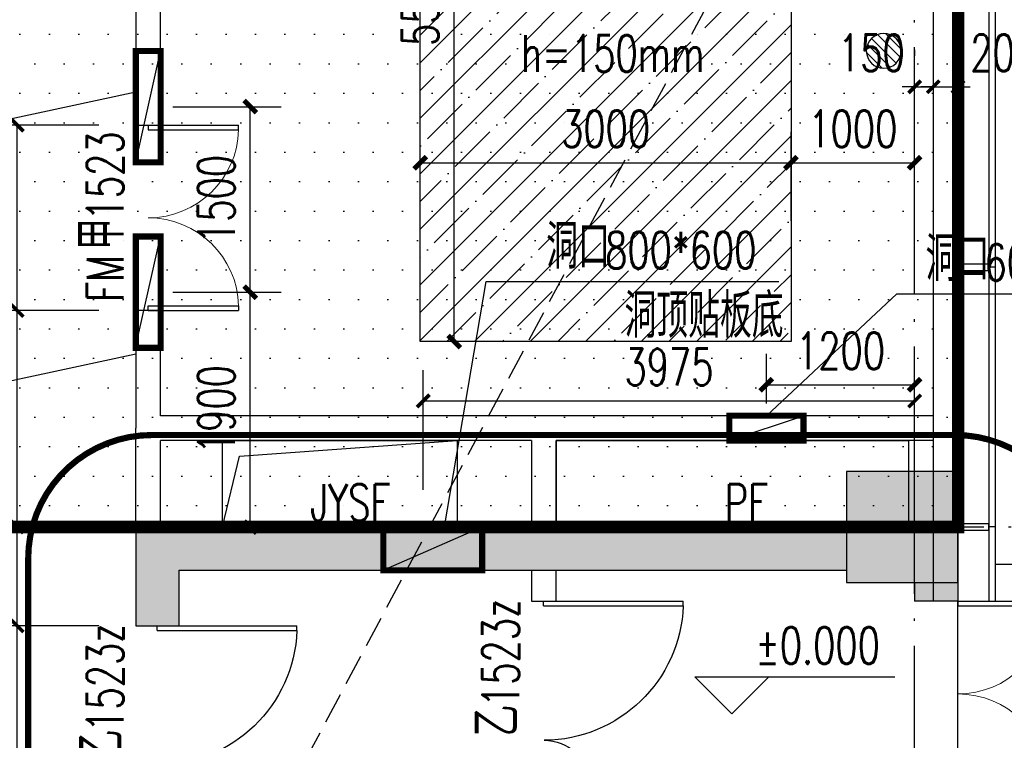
# Model space of a CAD drawing. Extents: x 797781 to 1255204, y 21234 to 1024248.
# Tile 218 of 256: x 981668 to 989633, y 194554 to 200382. Entities that reach past the tile are written whole.
import ezdxf

# ---------------------------------------------------------------- set-up
doc = ezdxf.new("R2010")
doc.units = 0
doc.header["$LTSCALE"] = 1000
doc.header["$MEASUREMENT"] = 0
for name, pattern in [('230303生产综合楼-平面图_t8$0$__DASH', [0.35, 0.25, -0.1]), ('230303生产综合楼-平面图_t8$0$DASH', [0.35, 0.25, -0.1]), ('230303生产综合楼-平面图_t8$0$DOTE', [2.42, 2, -0.2, 0.02, -0.2]), ('DASH', [0.35, 0.25, -0.1])]:
    doc.linetypes.add(name, pattern=pattern)
for name, color, linetype in [('230303生产综合楼-平面图_t8$0$3T_WOOD', 21, 'Continuous'), ('230303生产综合楼-平面图_t8$0$COLUMN', 40, 'Continuous'), ('230303生产综合楼-平面图_t8$0$CURTWALL', 4, 'Continuous'), ('230303生产综合楼-平面图_t8$0$DIM_ELEV', 3, 'Continuous'), ('230303生产综合楼-平面图_t8$0$DIM_LEAD', 3, 'Continuous'), ('230303生产综合楼-平面图_t8$0$DOOR_FIRE', 4, 'Continuous'), ('230303生产综合楼-平面图_t8$0$DOOR_FIRE_TEXT', 7, 'Continuous'), ('230303生产综合楼-平面图_t8$0$DOTE', 1, '230303生产综合楼-平面图_t8$0$DOTE'), ('230303生产综合楼-平面图_t8$0$PUB_DIM', 3, 'Continuous'), ('230303生产综合楼-平面图_t8$0$PUB_HATCH', 8, 'Continuous'), ('230303生产综合楼-平面图_t8$0$PUB_TEXT', 7, 'Continuous'), ('230303生产综合楼-平面图_t8$0$STAIR', 2, 'Continuous'), ('230303生产综合楼-平面图_t8$0$WALL', 40, 'Continuous'), ('230303生产综合楼-平面图_t8$0$WINDOW', 4, 'Continuous'), ('230303生产综合楼-平面图_t8$0$条件', 7, 'Continuous'), ('230303生产综合楼-平面图_t8$0$板洞', 6, 'Continuous'), ('230303生产综合楼-平面图_t8$0$通风', 7, 'Continuous'), ('A-暖通提建筑洞口', 1, 'Continuous'), ('DIM_LEAD', 3, 'Continuous'), ('DUCT-新风设备标注', 3, 'Continuous'), ('PUB_DIM', 3, 'Continuous'), ('PUB_HATCH', 8, 'Continuous'), ('PUB_TEXT', 7, 'Continuous')]:
    doc.layers.add(name, color=color, linetype=linetype)
doc.styles.add('230303生产综合楼-平面图_t8$0$_TCH_DIM', font='SIMPLEX', dxfattribs={"bigfont": 'GBCBIG'})
doc.styles.add('230303生产综合楼-平面图_T8$0$_TCH_DIM_T3', font='SIMPLEX', dxfattribs={"width": 0.705882, "bigfont": 'GBCBIG'})
doc.styles.add('230303生产综合楼-平面图_t8$0$_TCH_WINDOW', font='SIMPLEX', dxfattribs={"height": 3.5, "bigfont": 'GBCBIG'})
doc.styles.add('_TCH_DIM', font='SIMPLEX', dxfattribs={"bigfont": 'GBCBIG'})
doc.styles.add('_TCH_DIM_T3', font='SIMPLEX', dxfattribs={"width": 0.705882, "bigfont": 'GBCBIG'})
doc.dimstyles.new('230303生产综合楼-平面图_T8$0$_TCH_ARCH&&100', dxfattribs={"dimtxt": 297.5, "dimasz": 100, "dimexe": 250, "dimexo": 300, "dimgap": 126.25, "dimtad": 1, "dimdec": 0, "dimzin": 0, "dimdsep": 46, "dimtxsty": '230303生产综合楼-平面图_T8$0$_TCH_DIM_T3', "dimblk": '230303生产综合楼-平面图_t8$0$_ArchTick', "dimcen": 0.09, "dimclrt": 7, "dimazin": 2, "dimtfac": 1, "dimtdec": 0, "dimtix": 1, "dimtmove": 2, "dimatfit": 3, "dimfxl": 1, "dimtolj": 1, "dimtzin": 0, "dimarcsym": 0})
doc.dimstyles.new('_TCH_ARCH&&100', dxfattribs={"dimtxt": 297.5, "dimasz": 100, "dimexe": 250, "dimexo": 300, "dimgap": 126.25, "dimtad": 1, "dimdec": 0, "dimzin": 0, "dimdsep": 46, "dimtxsty": '_TCH_DIM_T3', "dimblk": 'ARCHTICK', "dimcen": 0.09, "dimclrt": 7, "dimazin": 2, "dimtfac": 1, "dimtdec": 0, "dimtix": 1, "dimtmove": 2, "dimatfit": 3, "dimfxl": 1, "dimtolj": 1, "dimtzin": 0, "dimarcsym": 0})

# ---------------------------------------------------------------- blocks, each defined once
blk = doc.blocks.new('$TwtSys$00000141')
for p, q in [((-94.2, 7.7), (-10.1, 91.8)), ((-94.2, 7.7), (-10.1, 91.8)), ((-87.2, -35.1), (35.1, 87.2)), ((-87.2, -35.1), (35.1, 87.2)), ((-66.5, -66.5), (66.5, 66.5)), ((-66.5, -66.5), (66.5, 66.5)), ((-32.4, -87.1), (87.6, 32.9)), ((-32.4, -87.1), (87.6, 32.9)), ((11.4, -92.3), (92.3, -11.4)), ((11.4, -92.3), (92.3, -11.4))]:
    blk.add_line(p, q)
blk.add_circle((0, 0), 94)
blk.add_circle((0, 0), 94)
blk = doc.blocks.new('1FFSTG')
at = {"xscale": 1.5, "yscale": -1.5, "zscale": 1.5, "rotation": 359.9999999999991}
blk.add_blockref('$TwtSys$00000141', (1131482.1, 205232.5), dxfattribs=at)
blk = doc.blocks.new('_ArchTick')
at = {"color": 0, "linetype": 'ByBlock', "const_width": 0.4}
blk.add_lwpolyline([(-0.5, -0.5), (0.5, 0.5)], dxfattribs=at)
blk = doc.blocks.new('*D6628')
at = {"layer": 'Defpoints', "color": 0, "transparency": 16777216}
for p in [(1257633.9, 202316.3), (1256434.3, 201866), (1257633.9, 201866)]:
    blk.add_point(p, dxfattribs=at)
at = {"layer": 'PUB_DIM', "color": 0, "lineweight": -2, "transparency": 16777216}
for p, q in [((1256434.3, 202166), (1256434.3, 202566.3)), ((1257633.9, 202166), (1257633.9, 202566.3)), ((1256434.3, 202316.3), (1257633.9, 202316.3))]:
    blk.add_line(p, q, dxfattribs=at)
at = {"layer": 'PUB_DIM', "color": 0, "lineweight": -2, "transparency": 16777216, "xscale": 100, "yscale": 100, "zscale": 100, "rotation": 180}
blk.add_blockref('_ArchTick', (1256434.3, 202316.3), dxfattribs=at)
at = {"layer": 'PUB_DIM', "color": 0, "lineweight": -2, "transparency": 16777216, "xscale": 100, "yscale": 100, "zscale": 100}
blk.add_blockref('_ArchTick', (1257633.9, 202316.3), dxfattribs=at)
at = {"layer": 'PUB_DIM', "color": 7, "transparency": 16777216, "insert": (1257034.1, 202591.3), "char_height": 297.5, "attachment_point": 5, "style": '_TCH_DIM_T3'}
blk.add_mtext('\\A1;1200', dxfattribs=at)
blk = doc.blocks.new('*D6636')
at = {"layer": 'Defpoints', "color": 0, "transparency": 16777216}
for p in [(1251333.9, 204565.2), (1252259.4, 204565.2), (1251333.9, 203065)]:
    blk.add_point(p, dxfattribs=at)
at = {"layer": 'PUB_DIM', "color": 0, "lineweight": -2, "transparency": 16777216}
for p, q in [((1251633.9, 204565.2), (1252509.4, 204565.2)), ((1252259.4, 203065), (1252259.4, 204565.2)), ((1251633.9, 203065), (1252509.4, 203065))]:
    blk.add_line(p, q, dxfattribs=at)
at = {"layer": 'PUB_DIM', "color": 0, "lineweight": -2, "transparency": 16777216, "xscale": 100, "yscale": 100, "zscale": 100}
for p, rotation in [((1252259.4, 204565.2), 90), ((1252259.4, 203065), 270)]:
    blk.add_blockref('_ArchTick', p, dxfattribs=dict(at, rotation=rotation))
at = {"layer": 'PUB_DIM', "color": 7, "transparency": 16777216, "insert": (1251984.4, 203815.1), "char_height": 297.5, "attachment_point": 5, "rotation": 90, "style": '_TCH_DIM_T3'}
blk.add_mtext('\\A1;1500', dxfattribs=at)
blk = doc.blocks.new('*D6637')
at = {"layer": 'Defpoints', "color": 0, "transparency": 16777216}
for p in [(1251333.9, 203065), (1252259.4, 203065), (1251333.9, 201165)]:
    blk.add_point(p, dxfattribs=at)
at = {"layer": 'PUB_DIM', "color": 0, "lineweight": -2, "transparency": 16777216}
for p, q in [((1251633.9, 203065), (1252509.4, 203065)), ((1252259.4, 201165), (1252259.4, 203065)), ((1251633.9, 201165), (1252509.4, 201165))]:
    blk.add_line(p, q, dxfattribs=at)
at = {"layer": 'PUB_DIM', "color": 0, "lineweight": -2, "transparency": 16777216, "xscale": 100, "yscale": 100, "zscale": 100}
for p, rotation in [((1252259.4, 203065), 90), ((1252259.4, 201165), 270)]:
    blk.add_blockref('_ArchTick', p, dxfattribs=dict(at, rotation=rotation))
at = {"layer": 'PUB_DIM', "color": 7, "transparency": 16777216, "insert": (1251984.4, 202115), "char_height": 297.5, "attachment_point": 5, "rotation": 90, "style": '_TCH_DIM_T3'}
blk.add_mtext('\\A1;1900', dxfattribs=at)
blk = doc.blocks.new('230303生产综合楼-平面图_t8$0$_ArchTick')
at = {"color": 0, "linetype": 'ByBlock', "const_width": 0.3}
blk.add_lwpolyline([(-0.5, -0.5), (0.5, 0.5)], dxfattribs=at)
blk = doc.blocks.new('*D6430')
at = {"layer": '230303生产综合楼-平面图_t8$0$PUB_DIM', "color": 0, "lineweight": -2, "transparency": 16777216}
for p, q in [((645939.3, 2129.7), (645939.3, 3098.7)), ((649914.3, 2129.7), (649914.3, 3098.7)), ((645939.3, 2848.7), (649914.3, 2848.7))]:
    blk.add_line(p, q, dxfattribs=at)
at = {"layer": 'Defpoints', "color": 0, "transparency": 16777216}
for p in [(649914.3, 2848.7), (645939.3, 1829.7), (649914.3, 1829.7)]:
    blk.add_point(p, dxfattribs=at)
at = {"layer": '230303生产综合楼-平面图_t8$0$PUB_DIM', "color": 0, "lineweight": -2, "transparency": 16777216, "xscale": 100, "yscale": 100, "zscale": 100, "rotation": 180}
blk.add_blockref('230303生产综合楼-平面图_t8$0$_ArchTick', (645939.3, 2848.7), dxfattribs=at)
at = {"layer": '230303生产综合楼-平面图_t8$0$PUB_DIM', "color": 0, "lineweight": -2, "transparency": 16777216, "xscale": 100, "yscale": 100, "zscale": 100}
blk.add_blockref('230303生产综合楼-平面图_t8$0$_ArchTick', (649914.3, 2848.7), dxfattribs=at)
at = {"layer": '230303生产综合楼-平面图_t8$0$PUB_DIM', "color": 7, "transparency": 16777216, "insert": (647926.8, 3123.7), "char_height": 297.5, "attachment_point": 5, "style": '230303生产综合楼-平面图_T8$0$_TCH_DIM_T3'}
blk.add_mtext('\\A1;3975', dxfattribs=at)
blk = doc.blocks.new('230303生产综合楼-平面图_t8$0$1WZST')
at = {"layer": '230303生产综合楼-平面图_t8$0$3T_WOOD'}
for points in [[(978731.7, -1771.2), (978731.7, -1821.2), (978981.7, -1821.2), (978981.7, -1771.2)], [(978731.7, -3871.2), (978731.7, -3921.2), (978981.7, -3921.2), (978981.7, -3871.2)]]:
    blk.add_lwpolyline(points, close=True, dxfattribs=at)
for points in [[(979031.7, -1796.2), (978981.7, -1796.2)], [(979031.7, -3896.2), (978981.7, -3896.2)]]:
    blk.add_lwpolyline(points, dxfattribs=at)
blk = doc.blocks.new('*D1136')
at = {"layer": 'Defpoints', "color": 0, "transparency": 16777216}
for p in [(985183.2, 203279.2), (985716.1, 203279.2), (985716.1, 197779.2)]:
    blk.add_point(p, dxfattribs=at)
at = {"layer": 'PUB_DIM', "color": 0, "lineweight": -2, "transparency": 16777216}
for p, q in [((985416.1, 203279.2), (984933.2, 203279.2)), ((985183.2, 197779.2), (985183.2, 203279.2)), ((985416.1, 197779.2), (984933.2, 197779.2))]:
    blk.add_line(p, q, dxfattribs=at)
at = {"layer": 'PUB_DIM', "color": 0, "lineweight": -2, "transparency": 16777216, "xscale": 100, "yscale": 100, "zscale": 100}
for p, rotation in [((985183.2, 203279.2), 90), ((985183.2, 197779.2), 270)]:
    blk.add_blockref('_ArchTick', p, dxfattribs=dict(at, rotation=rotation))
at = {"layer": 'PUB_DIM', "color": 7, "transparency": 16777216, "insert": (984908.2, 200529.2), "char_height": 297.5, "attachment_point": 5, "rotation": 90, "style": '_TCH_DIM_T3'}
blk.add_mtext('\\A1;5500', dxfattribs=at)
blk = doc.blocks.new('*D1137')
at = {"layer": 'Defpoints', "color": 0, "transparency": 16777216}
for p in [(987908, 199224.6), (984908, 198455.3), (987908, 198455.3)]:
    blk.add_point(p, dxfattribs=at)
at = {"layer": 'PUB_DIM', "color": 0, "lineweight": -2, "transparency": 16777216}
for p, q in [((984908, 198755.3), (984908, 199474.6)), ((987908, 198755.3), (987908, 199474.6)), ((984908, 199224.6), (987908, 199224.6))]:
    blk.add_line(p, q, dxfattribs=at)
at = {"layer": 'PUB_DIM', "color": 0, "lineweight": -2, "transparency": 16777216, "xscale": 100, "yscale": 100, "zscale": 100, "rotation": 180}
blk.add_blockref('_ArchTick', (984908, 199224.6), dxfattribs=at)
at = {"layer": 'PUB_DIM', "color": 0, "lineweight": -2, "transparency": 16777216, "xscale": 100, "yscale": 100, "zscale": 100}
blk.add_blockref('_ArchTick', (987908, 199224.6), dxfattribs=at)
at = {"layer": 'PUB_DIM', "color": 7, "transparency": 16777216, "insert": (986408, 199499.6), "char_height": 297.5, "attachment_point": 5, "style": '_TCH_DIM_T3'}
blk.add_mtext('\\A1;3000', dxfattribs=at)
blk = doc.blocks.new('*D1138')
at = {"layer": 'Defpoints', "color": 0, "transparency": 16777216}
for p in [(988908, 199224.6), (987908, 198455.3), (988908, 198455.3)]:
    blk.add_point(p, dxfattribs=at)
at = {"layer": 'PUB_DIM', "color": 0, "lineweight": -2, "transparency": 16777216}
for p, q in [((987908, 198755.3), (987908, 199474.6)), ((988908, 198755.3), (988908, 199474.6)), ((987908, 199224.6), (988908, 199224.6))]:
    blk.add_line(p, q, dxfattribs=at)
at = {"layer": 'PUB_DIM', "color": 0, "lineweight": -2, "transparency": 16777216, "xscale": 100, "yscale": 100, "zscale": 100, "rotation": 180}
blk.add_blockref('_ArchTick', (987908, 199224.6), dxfattribs=at)
at = {"layer": 'PUB_DIM', "color": 0, "lineweight": -2, "transparency": 16777216, "xscale": 100, "yscale": 100, "zscale": 100}
blk.add_blockref('_ArchTick', (988908, 199224.6), dxfattribs=at)
at = {"layer": 'PUB_DIM', "color": 7, "transparency": 16777216, "insert": (988408, 199499.6), "char_height": 297.5, "attachment_point": 5, "style": '_TCH_DIM_T3'}
blk.add_mtext('\\A1;1000', dxfattribs=at)
blk = doc.blocks.new('230303生产综合楼-平面图_t8$0$$DorLib2D$00000002')
for p, q in [((-0.5, 0), (-0.5, 0.4875)), ((-0.475, 0.4875), (-0.5, 0.4875)), ((-0.475, 0), (-0.475, 0.4875)), ((0.475, 0), (0.475, 0.4875)), ((0.475, 0.4875), (0.5, 0.4875)), ((0.5, 0), (0.5, 0.4875)), ((-0.5, 0), (-0.475, 0)), ((0.5, 0), (0.475, 0))]:
    blk.add_line(p, q)
at = {"lineweight": 13}
for centre, start, end in [((-0.4875, 0), 0, 88.5307), ((0.4875, 0), 91.4693, 180)]:
    blk.add_arc(centre, 0.4875, start, end, dxfattribs=at)
blk = doc.blocks.new('*D1190')
at = {"layer": '230303生产综合楼-平面图_t8$0$PUB_DIM', "color": 0, "lineweight": -2, "transparency": 16777216}
for p, q in [((989058, 200138.9), (989058, 200088.9)), ((989258, 200138.9), (989258, 200088.9)), ((989058, 199838.9), (988958, 199838.9)), ((989058, 199838.9), (989258, 199838.9)), ((989258, 199838.9), (989358, 199838.9))]:
    blk.add_line(p, q, dxfattribs=at)
at = {"layer": 'Defpoints', "color": 0, "transparency": 16777216}
for p in [(989058, 199838.9), (989258, 199838.9), (989258, 199838.9)]:
    blk.add_point(p, dxfattribs=at)
at = {"layer": '230303生产综合楼-平面图_t8$0$PUB_DIM', "color": 0, "lineweight": -2, "transparency": 16777216, "xscale": 100, "yscale": 100, "zscale": 100}
blk.add_blockref('230303生产综合楼-平面图_t8$0$_ArchTick', (989058, 199838.9), dxfattribs=at)
at = {"layer": '230303生产综合楼-平面图_t8$0$PUB_DIM', "color": 0, "lineweight": -2, "transparency": 16777216, "xscale": 100, "yscale": 100, "zscale": 100, "rotation": 180}
blk.add_blockref('230303生产综合楼-平面图_t8$0$_ArchTick', (989258, 199838.9), dxfattribs=at)
at = {"layer": '230303生产综合楼-平面图_t8$0$PUB_DIM', "color": 7, "transparency": 16777216, "insert": (989628, 200113.9), "char_height": 297.5, "attachment_point": 5, "style": '230303生产综合楼-平面图_T8$0$_TCH_DIM_T3'}
blk.add_mtext('\\A1;200', dxfattribs=at)
blk = doc.blocks.new('*D1191')
at = {"layer": '230303生产综合楼-平面图_t8$0$PUB_DIM', "color": 0, "lineweight": -2, "transparency": 16777216}
for p, q in [((988908, 200138.9), (988908, 200088.9)), ((989058, 200138.9), (989058, 200088.9)), ((988908, 199838.9), (988808, 199838.9)), ((988908, 199838.9), (989058, 199838.9)), ((989058, 199838.9), (989158, 199838.9))]:
    blk.add_line(p, q, dxfattribs=at)
at = {"layer": 'Defpoints', "color": 0, "transparency": 16777216}
for p in [(988908, 199838.9), (989058, 199838.9), (989058, 199838.9)]:
    blk.add_point(p, dxfattribs=at)
at = {"layer": '230303生产综合楼-平面图_t8$0$PUB_DIM', "color": 0, "lineweight": -2, "transparency": 16777216, "xscale": 100, "yscale": 100, "zscale": 100}
blk.add_blockref('230303生产综合楼-平面图_t8$0$_ArchTick', (988908, 199838.9), dxfattribs=at)
at = {"layer": '230303生产综合楼-平面图_t8$0$PUB_DIM', "color": 0, "lineweight": -2, "transparency": 16777216, "xscale": 100, "yscale": 100, "zscale": 100, "rotation": 180}
blk.add_blockref('230303生产综合楼-平面图_t8$0$_ArchTick', (989058, 199838.9), dxfattribs=at)
at = {"layer": '230303生产综合楼-平面图_t8$0$PUB_DIM', "color": 7, "transparency": 16777216, "insert": (988558, 200113.9), "char_height": 297.5, "attachment_point": 5, "style": '230303生产综合楼-平面图_T8$0$_TCH_DIM_T3'}
blk.add_mtext('\\A1;150', dxfattribs=at)
blk = doc.blocks.new('*D1192')
at = {"layer": '230303生产综合楼-平面图_t8$0$PUB_DIM', "color": 0, "lineweight": -2, "transparency": 16777216}
for p, q in [((982308, 195479.2), (981398.5, 195479.2)), ((981648.5, 193979.2), (981648.5, 195479.2)), ((982308, 193979.2), (981398.5, 193979.2))]:
    blk.add_line(p, q, dxfattribs=at)
at = {"layer": 'Defpoints', "color": 0, "transparency": 16777216}
for p in [(981648.5, 195479.2), (982608, 195479.2), (982608, 193979.2)]:
    blk.add_point(p, dxfattribs=at)
at = {"layer": '230303生产综合楼-平面图_t8$0$PUB_DIM', "color": 0, "lineweight": -2, "transparency": 16777216, "xscale": 100, "yscale": 100, "zscale": 100}
for p, rotation in [((981648.5, 195479.2), 90), ((981648.5, 193979.2), 270)]:
    blk.add_blockref('230303生产综合楼-平面图_t8$0$_ArchTick', p, dxfattribs=dict(at, rotation=rotation))
at = {"layer": '230303生产综合楼-平面图_t8$0$PUB_DIM', "color": 7, "transparency": 16777216, "insert": (981373.5, 194729.2), "char_height": 297.5, "attachment_point": 5, "rotation": 90, "style": '230303生产综合楼-平面图_T8$0$_TCH_DIM_T3'}
blk.add_mtext('\\A1;1500', dxfattribs=at)
blk = doc.blocks.new('*D1193')
at = {"layer": '230303生产综合楼-平面图_t8$0$PUB_DIM', "color": 0, "lineweight": -2, "transparency": 16777216}
for p, q in [((982308, 196279.2), (981398.5, 196279.2)), ((981648.5, 195479.2), (981648.5, 196279.2)), ((982308, 195479.2), (981398.5, 195479.2))]:
    blk.add_line(p, q, dxfattribs=at)
at = {"layer": 'Defpoints', "color": 0, "transparency": 16777216}
for p in [(981648.5, 196279.2), (982608, 196279.2), (982608, 195479.2)]:
    blk.add_point(p, dxfattribs=at)
at = {"layer": '230303生产综合楼-平面图_t8$0$PUB_DIM', "color": 0, "lineweight": -2, "transparency": 16777216, "xscale": 100, "yscale": 100, "zscale": 100}
for p, rotation in [((981648.5, 196279.2), 90), ((981648.5, 195479.2), 270)]:
    blk.add_blockref('230303生产综合楼-平面图_t8$0$_ArchTick', p, dxfattribs=dict(at, rotation=rotation))
at = {"layer": '230303生产综合楼-平面图_t8$0$PUB_DIM', "color": 7, "transparency": 16777216, "insert": (981373.5, 195879.2), "char_height": 297.5, "attachment_point": 5, "rotation": 90, "style": '230303生产综合楼-平面图_T8$0$_TCH_DIM_T3'}
blk.add_mtext('\\A1;800', dxfattribs=at)
blk = doc.blocks.new('*D1194')
at = {"layer": '230303生产综合楼-平面图_t8$0$PUB_DIM', "color": 0, "lineweight": -2, "transparency": 16777216}
for p, q in [((982308, 198029.2), (981398.5, 198029.2)), ((981648.5, 196279.2), (981648.5, 198029.2)), ((982308, 196279.2), (981398.5, 196279.2))]:
    blk.add_line(p, q, dxfattribs=at)
at = {"layer": 'Defpoints', "color": 0, "transparency": 16777216}
for p in [(981648.5, 198029.2), (982608, 198029.2), (982608, 196279.2)]:
    blk.add_point(p, dxfattribs=at)
at = {"layer": '230303生产综合楼-平面图_t8$0$PUB_DIM', "color": 0, "lineweight": -2, "transparency": 16777216, "xscale": 100, "yscale": 100, "zscale": 100}
for p, rotation in [((981648.5, 198029.2), 90), ((981648.5, 196279.2), 270)]:
    blk.add_blockref('230303生产综合楼-平面图_t8$0$_ArchTick', p, dxfattribs=dict(at, rotation=rotation))
at = {"layer": '230303生产综合楼-平面图_t8$0$PUB_DIM', "color": 7, "transparency": 16777216, "insert": (981373.5, 197154.2), "char_height": 297.5, "attachment_point": 5, "rotation": 90, "style": '230303生产综合楼-平面图_T8$0$_TCH_DIM_T3'}
blk.add_mtext('\\A1;1750', dxfattribs=at)
blk = doc.blocks.new('*D1195')
at = {"layer": '230303生产综合楼-平面图_t8$0$PUB_DIM', "color": 0, "lineweight": -2, "transparency": 16777216}
for p, q in [((982308, 199529.2), (981398.5, 199529.2)), ((981648.5, 198029.2), (981648.5, 199529.2)), ((982308, 198029.2), (981398.5, 198029.2))]:
    blk.add_line(p, q, dxfattribs=at)
at = {"layer": 'Defpoints', "color": 0, "transparency": 16777216}
for p in [(981648.5, 199529.2), (982608, 199529.2), (982608, 198029.2)]:
    blk.add_point(p, dxfattribs=at)
at = {"layer": '230303生产综合楼-平面图_t8$0$PUB_DIM', "color": 0, "lineweight": -2, "transparency": 16777216, "xscale": 100, "yscale": 100, "zscale": 100}
for p, rotation in [((981648.5, 199529.2), 90), ((981648.5, 198029.2), 270)]:
    blk.add_blockref('230303生产综合楼-平面图_t8$0$_ArchTick', p, dxfattribs=dict(at, rotation=rotation))
at = {"layer": '230303生产综合楼-平面图_t8$0$PUB_DIM', "color": 7, "transparency": 16777216, "insert": (981373.5, 198779.2), "char_height": 297.5, "attachment_point": 5, "rotation": 90, "style": '230303生产综合楼-平面图_T8$0$_TCH_DIM_T3'}
blk.add_mtext('\\A1;1500', dxfattribs=at)
blk = doc.blocks.new('230303生产综合楼-平面图_t8$0$$DorLib2D$00000225')
at = {"color": 0}
for p, q in [((0.475, -0.0014), (0.475, 0.7521)), ((0.475, 0.7521), (0.5, 0.7521)), ((0.5, -0.0014), (0.5, 0.7521)), ((-0.5, 0), (-0.5, 0.252)), ((-0.475, 0.252), (-0.5, 0.252)), ((-0.475, 0), (-0.475, 0.252)), ((-0.475, 0), (-0.5, 0)), ((0.475, -0.0014), (0.5, -0.0014))]:
    blk.add_line(p, q, dxfattribs=at)
for centre, radius, start, end in [((0.5046, -0.0019), 0.7546, 92.2493, 179.7238), ((-0.5008, 0.0026), 0.2508, 359.7899, 84.0974)]:
    blk.add_arc(centre, radius, start, end, dxfattribs=at)
blk = doc.blocks.new('_FZH')
blk.add_lwpolyline([(-0.5, -0.5), (0.5, -0.5), (0.5, 0.5), (-0.5, 0.5)], close=True)
at = {"layer": 'PUB_HATCH'}
blk.add_solid([(-0.5, -0.5), (0.5, -0.5), (-0.5, 0.5), (0.5, 0.5)], dxfattribs=at)
blk = doc.blocks.new('1FND11')
at = {"layer": 'A-暖通提建筑洞口', "const_width": 50}
for points in [[(1251333.9, 205015.2), (1251533.9, 205015.2), (1251533.9, 204115.2), (1251333.9, 204115.2)], [(1251333.9, 203515), (1251533.9, 203515), (1251533.9, 202615), (1251333.9, 202615)], [(1256134.3, 202066), (1256734.3, 202066), (1256734.3, 201866), (1256134.3, 201866)]]:
    blk.add_lwpolyline(points, close=True, dxfattribs=at)
at = {"layer": 'A-暖通提建筑洞口'}
for points in [[(1251333.9, 204115.2), (1251533.9, 205015.2)], [(1251333.9, 202629.4), (1251533.9, 203515)], [(1256134.3, 201866), (1256734.3, 202066)]]:
    blk.add_lwpolyline(points, dxfattribs=at)
at = {"layer": 'DIM_LEAD'}
for p, q in [((1251333.9, 204681.6), (1247636.3, 203891)), ((1256436.3, 202066), (1257489.5, 203051.2)), ((1256436.3, 202066), (1257489.5, 203051.2)), ((1257489.5, 203051.2), (1259613.8, 203051.2)), ((1251333.9, 202564.3), (1247636.3, 201773.8))]:
    blk.add_line(p, q, dxfattribs=at)
at = {"layer": 'PUB_TEXT', "style": '_TCH_DIM'}
blk.add_text('洞口', height=357.45, dxfattribs=at).set_placement((1257722.2, 203156.2))
at = {"layer": 'PUB_TEXT', "style": '_TCH_DIM', "width": 0.705882}
blk.add_text('600x350', height=297.5, dxfattribs=at).set_placement((1258198.8, 203156.2))
at = {"layer": 'PUB_DIM'}
for p1, p2, distance, picture, middle in [((1251333.9, 203065), (1251333.9, 204565.2), -925.4, '*D6636', (1251984.4, 203815.1)), ((1251333.9, 201165), (1251333.9, 203065), -925.4, '*D6637', (1251984.4, 202115)), ((1256434.3, 201866), (1257633.9, 201866), 450.3, '*D6628', (1257034.1, 202591.3))]:
    dim = blk.add_aligned_dim(p1=p1, p2=p2, distance=distance, dimstyle='_TCH_ARCH&&100', dxfattribs=at)
    dim.commit()
    dim.dimension.update_dxf_attribs({"geometry": picture, "text_midpoint": middle})
blk = doc.blocks.new('230303生产综合楼-平面图_t8$0$2FND')
at = {"layer": '230303生产综合楼-平面图_t8$0$DIM_LEAD'}
for p, q in [((646110.8, 1829.7), (646449.1, 3814.8)), ((646110.8, 1829.7), (646449.1, 3814.8)), ((646449.1, 3814.8), (648815.4, 3814.8))]:
    blk.add_line(p, q, dxfattribs=at)
at = {"layer": '230303生产综合楼-平面图_t8$0$条件', "color": 1}
blk.add_lwpolyline([(645616, 1479.7), (646414.3, 1829.7)], dxfattribs=at)
at = {"layer": '230303生产综合楼-平面图_t8$0$通风', "color": 1, "const_width": 50}
blk.add_lwpolyline([(645616, 1479.7), (645616, 1829.7), (646416, 1829.7), (646416, 1479.7), (645616, 1479.7)], dxfattribs=at)
at = {"layer": '230303生产综合楼-平面图_t8$0$PUB_TEXT', "style": '230303生产综合楼-平面图_t8$0$_TCH_DIM'}
for s, p in [('洞口', (646933.8, 3919.8)), ('洞顶贴板底', (647567.3, 3359.8))]:
    blk.add_text(s, height=357.45, dxfattribs=at).set_placement(p)
at = {"layer": '230303生产综合楼-平面图_t8$0$PUB_TEXT', "style": '230303生产综合楼-平面图_t8$0$_TCH_DIM', "width": 0.705882}
blk.add_text('800*600', height=297.5, dxfattribs=at).set_placement((647410.4, 3919.8))
at = {"layer": '230303生产综合楼-平面图_t8$0$PUB_DIM'}
dim = blk.add_aligned_dim(p1=(645939.3, 1829.7), p2=(649914.3, 1829.7), distance=1019, dimstyle='230303生产综合楼-平面图_T8$0$_TCH_ARCH&&100', dxfattribs=at)
dim.commit()
dim.dimension.update_dxf_attribs({"geometry": '*D6430', "text_midpoint": (647926.8, 3123.7)})

msp = doc.modelspace()

# ---------------------------------------------------------------- hatches: boundary and pattern name
at = {"layer": '230303生产综合楼-平面图_t8$0$PUB_HATCH'}
for points in [[(982608, 196279.2), (982608, 195479.2), (982958, 195479.2), (982958, 195929.2)], [(982608, 196279.2), (982958, 195929.2), (985908, 195929.2), (985908, 196279.2)], [(988358, 195929.2), (988358, 196279.2), (985908, 196279.2), (985908, 195929.2)], [(989258, 195829.2), (988908, 195829.2), (988908, 195679.2), (989258, 195679.2)]]:
    msp.add_hatch(color=256, dxfattribs=at).paths.add_polyline_path(points)
at = {"layer": 'PUB_HATCH'}
h = msp.add_hatch(dxfattribs=at)
h.set_pattern_fill('DOTS', color=256, scale=150)
h.set_pattern_definition([(0, (0, 0), (119.0625, 238.125), [0, -238.125])])
h.paths.add_polyline_path([(972108.6, 204679.2), (989261.1, 204679.2), (989261.1, 196279.2), (972108.6, 196279.2)])
h = msp.add_hatch(dxfattribs=at)
h.set_pattern_fill('ANSI35', color=256, scale=100)
h.set_pattern_definition([(45, (0, 0), (-224.5064, 224.5064), []), (45, (224.5, 0), (-224.5064, 224.5064), [396.875, -79.375, 0, -79.375])])
h.paths.add_polyline_path([(987908, 203279.2), (987908, 197779.2), (984908, 197779.2), (984908, 203279.2)])

# ---------------------------------------------------------------- linework, layer by layer
at = {"linetype": '230303生产综合楼-平面图_t8$0$__DASH'}
msp.add_lwpolyline([(992651.3, 210676), (980508, 187879.2)], dxfattribs=at)
at = {"color": 6, "const_width": 50}
msp.add_lwpolyline([(990236.8, 188022.8, -0.414214), (989236.8, 187022.8), (982736.8, 187022.8, -0.414214), (981736.8, 188022.8), (981736.8, 196022.8, -0.414214), (982736.8, 197022.8), (989236.8, 197022.8, -0.414214), (990236.8, 196022.8)], format="xyb", close=True, dxfattribs=at)
msp.add_lwpolyline([(989258, 195679.2), (991028, 195679.2), (991028, 192079.2), (989258, 192079.2)], close=True)
at = {"layer": '230303生产综合楼-平面图_t8$0$CURTWALL'}
for points in [[(952061.3, 207979.2), (963708, 207979.2), (989558, 205299.3), (989558, 195679.2)], [(952061.3, 207929.2), (963705.4, 207929.2), (989508, 205254.2), (989508, 195679.2)], [(952061.3, 207679.2), (963692.5, 207679.2), (989258, 205028.8), (989258, 195679.2)]]:
    msp.add_lwpolyline(points, dxfattribs=at)
at = {"layer": '230303生产综合楼-平面图_t8$0$DIM_ELEV'}
for p, q in [((987429, 194766.8), (987129, 195066.8)), ((987129, 195066.8), (988749, 195066.8)), ((987429, 194766.8), (987729, 195066.8))]:
    msp.add_line(p, q, dxfattribs=at)
at = {"layer": '230303生产综合楼-平面图_t8$0$DOTE'}
for p, q in [((988908, 176379.2), (988908, 207979.2)), ((895508, 196279.2), (989908, 196279.2))]:
    msp.add_line(p, q, dxfattribs=at)
at = {"layer": '230303生产综合楼-平面图_t8$0$PUB_HATCH', "color": 8}
msp.add_lwpolyline([(952061.3, 207479.2), (963682.2, 207479.2), (989058, 204848.4), (989058, 195679.2)], dxfattribs=at)
at = {"layer": '230303生产综合楼-平面图_t8$0$PUB_HATCH', "color": 2, "linetype": '230303生产综合楼-平面图_t8$0$DASH', "const_width": 100}
msp.add_lwpolyline([(972108.6, 204679.2), (989261.1, 204679.2), (989261.1, 196279.2), (972108.6, 196279.2)], close=True, dxfattribs=at)
at = {"layer": '230303生产综合楼-平面图_t8$0$STAIR', "linetype": 'DASH'}
msp.add_lwpolyline([(989558, 195979.2), (990758, 195979.2), (990758, 191779.2), (989558, 191779.2)], dxfattribs=at)
at = {"layer": '230303生产综合楼-平面图_t8$0$WALL'}
for p, q in [((989058, 204129.2), (989058, 197179.2)), ((989258, 204129.2), (989258, 197079.2)), ((982608, 201579.2), (982608, 199529.2)), ((982808, 199529.2), (982808, 201479.2)), ((982608, 199529.2), (982808, 199529.2)), ((982808, 198029.2), (982608, 198029.2)), ((982608, 198029.2), (982608, 197079.2)), ((982808, 197179.2), (982808, 198029.2)), ((985908, 197179.2), (982808, 197179.2)), ((989058, 197179.2), (985908, 197179.2)), ((982608, 196279.2), (982608, 197079.2)), ((989258, 197079.2), (989258, 196729.2)), ((985808, 196979.2), (982808, 196979.2)), ((982808, 196279.2), (982808, 196979.2)), ((985808, 196979.2), (985808, 196279.2)), ((986008, 196979.2), (986008, 196279.2)), ((989058, 196979.2), (986008, 196979.2)), ((989058, 196979.2), (989058, 196729.2)), ((982608, 196279.2), (982608, 195479.2)), ((982608, 196279.2), (985908, 196279.2)), ((985908, 196279.2), (988358, 196279.2)), ((982958, 195479.2), (982958, 195929.2)), ((982958, 195929.2), (985908, 195929.2)), ((985808, 195929.2), (985808, 195679.2)), ((985908, 195929.2), (988358, 195929.2)), ((986008, 195679.2), (986008, 195929.2)), ((988908, 195829.2), (988908, 195679.2)), ((989258, 195829.2), (989258, 195679.2)), ((985808, 195679.2), (986008, 195679.2)), ((989258, 195679.2), (988908, 195679.2)), ((982608, 195479.2), (982958, 195479.2))]:
    msp.add_line(p, q, dxfattribs=at)
at = {"layer": '230303生产综合楼-平面图_t8$0$板洞'}
msp.add_lwpolyline([(983308, 196279.2), (983446, 196852), (985208, 196979.2)], dxfattribs=at)
for points in [[(985208, 196279.2), (983308, 196279.2), (983308, 196979.2), (985208, 196979.2)], [(988858, 196279.2), (986008, 196279.2), (986008, 196979.2), (988858, 196979.2)]]:
    msp.add_lwpolyline(points, close=True, dxfattribs=at)
at = {"layer": 'DUCT-新风设备标注'}
msp.add_lwpolyline([(987908, 203279.2), (987908, 197779.2), (984908, 197779.2), (984908, 203279.2)], close=True, dxfattribs=at)

# ---------------------------------------------------------------- block references
for name, p in [('1FFSTG', (-142824.1, -5103)), ('230303生产综合楼-平面图_t8$0$2FND', (338993.7, 194449.5)), ('1FND11', (-268725.9, -4886.9)), ('230303生产综合楼-平面图_t8$0$1WZST', (10526.3, 200175.3))]:
    msp.add_blockref(name, p)
at = {"layer": '230303生产综合楼-平面图_t8$0$COLUMN', "xscale": 900, "yscale": 900, "zscale": 900, "rotation": 270}
msp.add_blockref('_FZH', (988808, 196279.2), dxfattribs=at)
at = {"layer": '230303生产综合楼-平面图_t8$0$DOOR_FIRE', "xscale": -1500}
for name, p, yscale, zscale, rotation in [('230303生产综合楼-平面图_t8$0$$DorLib2D$00000002', (982708, 198779.2), -1500, 200, 90.00000000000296), ('230303生产综合楼-平面图_t8$0$$DorLib2D$00000225', (985908, 194929.2), 1500, 200, 270.000000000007), ('230303生产综合楼-平面图_t8$0$$DorLib2D$00000225', (982783, 194729.2), 1500, 350, 270.000005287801)]:
    msp.add_blockref(name, p, dxfattribs=dict(at, yscale=yscale, zscale=zscale, rotation=rotation))
at = {"layer": '230303生产综合楼-平面图_t8$0$WINDOW', "xscale": -1500, "yscale": -1500, "zscale": 100, "rotation": 90.00000000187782}
msp.add_blockref('230303生产综合楼-平面图_t8$0$$DorLib2D$00000002', (989258, 194929.2), dxfattribs=at)

# ---------------------------------------------------------------- texts
at = {"layer": '230303生产综合楼-平面图_t8$0$DOOR_FIRE_TEXT', "style": '230303生产综合楼-平面图_t8$0$_TCH_WINDOW', "width": 0.705882}
for s, rotation, p in [('1523', 90, (982508, 198758.3)), ('FM', 90, (982508, 198100)), ('1523z', 90, (985708, 194823.3)), ('1523z', 90.00001, (982508, 194623.3))]:
    msp.add_text(s, height=297.5, rotation=rotation, dxfattribs=at).set_placement(p)
at = {"layer": '230303生产综合楼-平面图_t8$0$DOOR_FIRE_TEXT', "style": '230303生产综合楼-平面图_t8$0$_TCH_WINDOW'}
for s, rotation, p in [('甲', 90, (982508, 198520)), ('乙', 90, (985708, 194585)), ('乙', 90.00001, (982508, 194385))]:
    msp.add_text(s, height=357.4, rotation=rotation, dxfattribs=at).set_placement(p)
at = {"layer": '230303生产综合楼-平面图_t8$0$PUB_TEXT', "style": '230303生产综合楼-平面图_t8$0$_TCH_DIM', "width": 0.705882}
for s, p in [('h=150mm', (985722.7, 199959.2)), ('JYSF', (984019.7, 196328.5)), ('PF', (987372.1, 196328.5)), ('%%P0.000', (987619, 195171.8))]:
    msp.add_text(s, height=297.5, dxfattribs=at).set_placement(p)

# ---------------------------------------------------------------- dimensions: what is measured, and where the dimension line sits
at = {"layer": '230303生产综合楼-平面图_t8$0$PUB_DIM'}
for base, p1, p2, picture, middle in [((989058, 199838.9), (988908, 199838.9), (989058, 199838.9), '*D1191', (988558, 200113.9)), ((989258, 199838.9), (989058, 199838.9), (989258, 199838.9), '*D1190', (989628, 200113.9))]:
    dim = msp.add_linear_dim(base=base, p1=p1, p2=p2, angle=0, dimstyle='230303生产综合楼-平面图_T8$0$_TCH_ARCH&&100', dxfattribs=at)
    dim.commit()
    dim.dimension.update_dxf_attribs({"geometry": picture, "text_midpoint": middle, "dimtype": 161})
for p1, p2, picture, middle in [((982608, 198029.2), (982608, 199529.2), '*D1195', (981373.5, 198779.2)), ((982608, 196279.2), (982608, 198029.2), '*D1194', (981373.5, 197154.2)), ((982608, 195479.2), (982608, 196279.2), '*D1193', (981373.5, 195879.2)), ((982608, 193979.2), (982608, 195479.2), '*D1192', (981373.5, 194729.2))]:
    dim = msp.add_aligned_dim(p1=p1, p2=p2, distance=959.5, dimstyle='230303生产综合楼-平面图_T8$0$_TCH_ARCH&&100', dxfattribs=at)
    dim.commit()
    dim.dimension.update_dxf_attribs({"geometry": picture, "text_midpoint": middle})
at = {"layer": 'PUB_DIM'}
for p1, p2, distance, picture, middle in [((985716.1, 197779.2), (985716.1, 203279.2), 532.9, '*D1136', (984908.2, 200529.2)), ((984908, 198455.3), (987908, 198455.3), 769.4, '*D1137', (986408, 199499.6)), ((987908, 198455.3), (988908, 198455.3), 769.4, '*D1138', (988408, 199499.6))]:
    dim = msp.add_aligned_dim(p1=p1, p2=p2, distance=distance, dimstyle='_TCH_ARCH&&100', dxfattribs=at)
    dim.commit()
    dim.dimension.update_dxf_attribs({"geometry": picture, "text_midpoint": middle})

doc.saveas('drawing.dxf')
